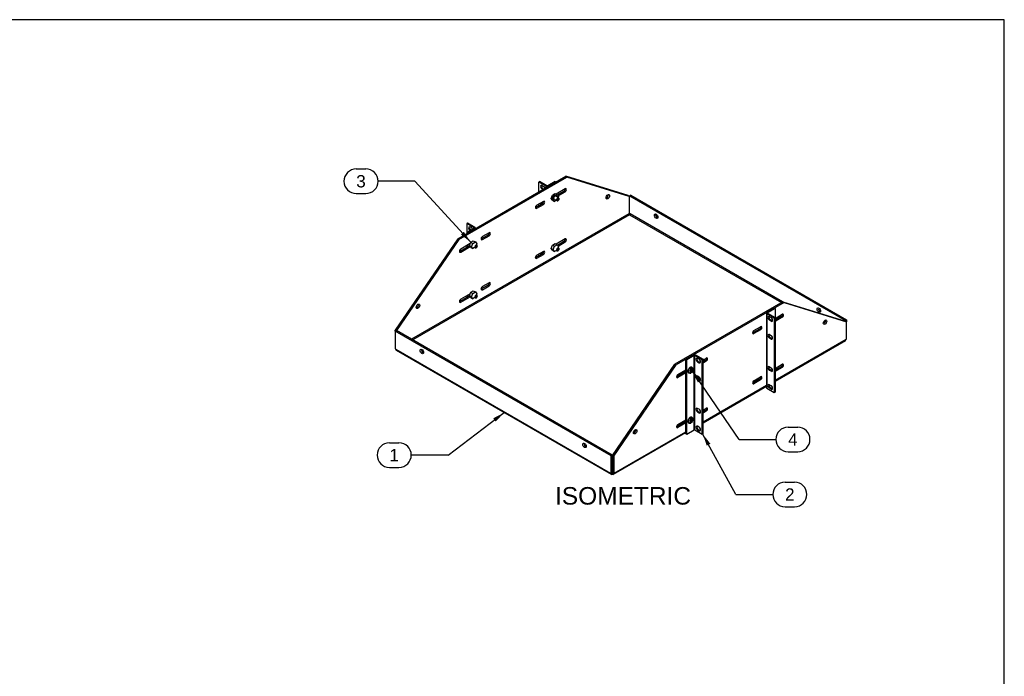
# Model space of a CAD drawing. Header units: inches. Extents: x 0 to 100, y 0 to 75.
# Tile 13 of 13: x 44 to 100, y 37 to 75. Entities that reach past the tile are written whole.
import ezdxf
from ezdxf.enums import TextEntityAlignment as Align

# ---------------------------------------------------------------- set-up
doc = ezdxf.new("R2010")
doc.units = ezdxf.units.IN
doc.header["$MEASUREMENT"] = 0
for name, color, linetype in [('COM54789', 7, 'Continuous'), ('COM57365-11', 7, 'Continuous'), ('Default', 7, 'Continuous'), ('NTS17050', 7, 'Continuous'), ('SCS18970', 7, 'Continuous')]:
    doc.layers.add(name, color=color, linetype=linetype)
doc.styles.add('SEACAD_Arial', font='arial.ttf')

# ---------------------------------------------------------------- blocks, each defined once
blk = doc.blocks.new('SEANNOT_GROUP1')
at = {"layer": 'Default', "linetype": 'Continuous'}
blk.add_hatch(color=7, dxfattribs=at).paths.add_polyline_path([(70.918, 52.003), (71.406, 52.519), (70.778, 52.189)])
at = {"layer": 'Default', "color": 7, "linetype": 'Continuous'}
for p, q in [((64.855, 50.793), (65.403, 50.793)), ((68.203, 50.093), (66.103, 50.093)), ((64.855, 49.393), (65.403, 49.393))]:
    blk.add_line(p, q, dxfattribs=at)
blk.add_lwpolyline([(68.203, 50.093), (71.406, 52.519)], dxfattribs=at)
for centre, start, end in [((64.855, 50.093), 90, 270), ((65.403, 50.093), 270, 90)]:
    blk.add_arc(centre, 0.7, start, end, dxfattribs=at)
at = {"layer": 'Default', "color": 7, "linetype": 'Continuous', "style": 'SEACAD_Arial'}
blk.add_text('1', height=0.7, dxfattribs=at).set_placement((64.855, 50.443), align=Align.TOP_LEFT)
blk = doc.blocks.new('SEANNOT_GROUP2')
at = {"layer": 'Default', "linetype": 'Continuous'}
blk.add_hatch(color=7, dxfattribs=at).paths.add_polyline_path([(83.168, 50.741), (82.728, 51.299), (82.963, 50.629)])
at = {"layer": 'Default', "color": 7, "linetype": 'Continuous'}
for p, q in [((87.427, 48.545), (87.975, 48.545)), ((84.627, 47.845), (86.727, 47.845)), ((87.427, 47.145), (87.975, 47.145))]:
    blk.add_line(p, q, dxfattribs=at)
blk.add_lwpolyline([(84.627, 47.845), (82.728, 51.299)], dxfattribs=at)
for centre, start, end in [((87.427, 47.845), 90, 270), ((87.975, 47.845), 270, 90)]:
    blk.add_arc(centre, 0.7, start, end, dxfattribs=at)
at = {"layer": 'Default', "color": 7, "linetype": 'Continuous', "style": 'SEACAD_Arial'}
blk.add_text('2', height=0.7, dxfattribs=at).set_placement((87.427, 48.195), align=Align.TOP_LEFT)
blk = doc.blocks.new('SEANNOT_GROUP6')
at = {"layer": 'Default', "linetype": 'Continuous'}
blk.add_hatch(color=7, dxfattribs=at).paths.add_polyline_path([(68.935, 62.678), (69.494, 62.24), (69.107, 62.835)])
at = {"layer": 'Default', "color": 7, "linetype": 'Continuous'}
for p, q in [((62.963, 66.418), (63.511, 66.418)), ((66.311, 65.718), (64.211, 65.718)), ((62.963, 65.018), (63.511, 65.018))]:
    blk.add_line(p, q, dxfattribs=at)
blk.add_lwpolyline([(66.311, 65.718), (69.494, 62.24)], dxfattribs=at)
for centre, start, end in [((62.963, 65.718), 90, 270), ((63.511, 65.718), 270, 90)]:
    blk.add_arc(centre, 0.7, start, end, dxfattribs=at)
at = {"layer": 'Default', "color": 7, "linetype": 'Continuous', "style": 'SEACAD_Arial'}
blk.add_text('3', height=0.7, dxfattribs=at).set_placement((62.963, 66.068), align=Align.TOP_LEFT)
blk = doc.blocks.new('SEANNOT_GROUP7')
at = {"layer": 'Default', "linetype": 'Continuous'}
blk.add_hatch(color=7, dxfattribs=at).paths.add_polyline_path([(82.647, 54.369), (82.157, 54.883), (82.454, 54.238)])
at = {"layer": 'Default', "color": 7, "linetype": 'Continuous'}
for p, q in [((87.603, 51.684), (88.15, 51.684)), ((84.803, 50.984), (86.903, 50.984)), ((87.603, 50.284), (88.15, 50.284))]:
    blk.add_line(p, q, dxfattribs=at)
blk.add_lwpolyline([(84.803, 50.984), (82.157, 54.883)], dxfattribs=at)
for centre, start, end in [((87.603, 50.984), 90, 270), ((88.15, 50.984), 270, 90)]:
    blk.add_arc(centre, 0.7, start, end, dxfattribs=at)
at = {"layer": 'Default', "color": 7, "linetype": 'Continuous', "style": 'SEACAD_Arial'}
blk.add_text('4', height=0.7, dxfattribs=at).set_placement((87.603, 51.334), align=Align.TOP_LEFT)
blk = doc.blocks.new('SE6')
at = {"layer": 'COM54789', "color": 7, "linetype": 'Continuous'}
for p, q in [((73.38, 65.675), (73.421, 65.699)), ((73.38, 65.114), (73.38, 65.675)), ((73.806, 65.43), (73.38, 65.675)), ((73.846, 65.453), (73.421, 65.699)), ((73.566, 65.479), (73.654, 65.428)), ((73.606, 65.298), (73.566, 65.275)), ((73.613, 65.248), (73.566, 65.275)), ((73.653, 65.271), (73.606, 65.298)), ((73.806, 65.36), (73.806, 65.43)), ((74.312, 65.699), (73.887, 65.453)), ((74.353, 65.675), (73.927, 65.43)), ((74.353, 65.675), (74.312, 65.699)), ((73.38, 64.326), (73.38, 64.422)), ((73.566, 64.459), (73.587, 64.446)), ((69.314, 63.328), (69.274, 63.304)), ((69.699, 63.059), (69.274, 63.304)), ((69.274, 63.304), (69.274, 62.79)), ((69.274, 62.79), (69.699, 63.035)), ((69.739, 63.082), (69.314, 63.328)), ((69.314, 62.766), (69.739, 63.012)), ((69.548, 63.057), (69.459, 63.108)), ((69.459, 62.904), (69.5, 62.927)), ((69.5, 62.927), (69.506, 62.924)), ((69.699, 63.059), (69.699, 63.035)), ((69.765, 63.026), (69.765, 63.047)), ((69.274, 62.79), (69.274, 62.743)), ((69.314, 62.766), (69.274, 62.79)), ((69.459, 62.904), (69.466, 62.9)), ((69.274, 62.051), (69.274, 61.955)), ((69.314, 62.074), (69.314, 61.978)), ((73.38, 61.468), (73.38, 61.564)), ((73.566, 61.601), (73.587, 61.589)), ((69.274, 59.193), (69.274, 59.097)), ((69.314, 59.217), (69.314, 59.12)), ((86.815, 58.48), (86.39, 58.234)), ((86.856, 58.457), (86.43, 58.211)), ((86.815, 58.48), (86.856, 58.457)), ((86.856, 58.457), (86.856, 57.942)), ((86.365, 58.199), (86.365, 53.939)), ((86.39, 58.164), (86.815, 57.919)), ((86.39, 58.164), (86.39, 53.904)), ((86.43, 58.211), (86.43, 58.187)), ((86.43, 58.187), (86.856, 57.942)), ((86.541, 57.988), (86.63, 57.937)), ((86.815, 57.919), (86.856, 57.942)), ((86.815, 57.919), (86.815, 53.658)), ((86.856, 57.942), (86.856, 53.681)), ((86.582, 57.807), (86.541, 57.784)), ((86.63, 57.733), (86.541, 57.784)), ((86.67, 57.756), (86.582, 57.807)), ((86.67, 57.756), (86.63, 57.733)), ((86.541, 56.967), (86.63, 56.916)), ((86.582, 56.786), (86.541, 56.763)), ((86.63, 56.712), (86.541, 56.763)), ((86.67, 56.735), (86.582, 56.786)), ((86.67, 56.735), (86.63, 56.712)), ((81.777, 55.571), (82.202, 55.817)), ((81.817, 55.548), (82.242, 55.793)), ((82.242, 51.533), (82.242, 55.793)), ((82.283, 55.793), (82.709, 55.548)), ((82.283, 51.533), (82.283, 55.793)), ((82.324, 55.817), (82.749, 55.571)), ((82.523, 55.566), (82.435, 55.617)), ((81.777, 51.31), (81.777, 55.571)), ((81.777, 55.571), (81.817, 55.548)), ((81.817, 51.287), (81.817, 55.548)), ((82.435, 55.413), (82.475, 55.436)), ((82.435, 55.413), (82.523, 55.362)), ((82.475, 55.436), (82.563, 55.385)), ((82.523, 55.362), (82.563, 55.385)), ((82.749, 55.571), (82.709, 55.548)), ((82.709, 51.287), (82.709, 55.548)), ((82.749, 51.31), (82.749, 55.571)), ((86.541, 55.13), (86.63, 55.079)), ((82.523, 54.545), (82.435, 54.596)), ((86.582, 54.949), (86.541, 54.926)), ((86.63, 54.875), (86.541, 54.926)), ((86.67, 54.898), (86.582, 54.949)), ((86.67, 54.898), (86.63, 54.875)), ((82.435, 54.392), (82.475, 54.415)), ((82.435, 54.392), (82.523, 54.341)), ((82.475, 54.415), (82.563, 54.364)), ((82.523, 54.341), (82.563, 54.364)), ((86.623, 54.062), (86.516, 54)), ((86.541, 54.109), (86.63, 54.058)), ((86.582, 53.929), (86.541, 53.905)), ((86.67, 53.878), (86.582, 53.929)), ((86.39, 53.904), (86.815, 53.658)), ((86.63, 53.854), (86.541, 53.905)), ((86.67, 53.878), (86.63, 53.854)), ((86.815, 53.658), (86.856, 53.681)), ((82.523, 52.708), (82.435, 52.759)), ((82.435, 52.555), (82.475, 52.578)), ((82.435, 52.555), (82.523, 52.504)), ((82.475, 52.578), (82.563, 52.527)), ((82.523, 52.504), (82.563, 52.527)), ((82.523, 51.687), (82.435, 51.739)), ((81.777, 51.31), (81.817, 51.287)), ((81.817, 51.287), (82.242, 51.533)), ((82.283, 51.533), (82.709, 51.287)), ((82.435, 51.534), (82.475, 51.558)), ((82.435, 51.534), (82.523, 51.483)), ((82.475, 51.558), (82.563, 51.507)), ((82.523, 51.483), (82.563, 51.507)), ((82.749, 51.31), (82.709, 51.287))]:
    blk.add_line(p, q, dxfattribs=at)
for centre, major_axis, start_param, end_param in [((73.566, 65.377), (0.062, -0.108), 2.356194, 5.497787), ((73.606, 65.4), (0.062, -0.108), 3.469899, 5.497787), ((73.654, 65.326), (-0.062, 0.108), 4.329769, 5.497787), ((73.866, 65.465), (0.086, 0), 3.926991, 5.497787), ((73.866, 65.465), (0.029, 0), 3.926991, 5.497787), ((73.566, 64.356), (0.062, -0.108), 2.356194, 4.155066), ((73.606, 64.38), (0.062, -0.108), 3.469899, 4.155066), ((69.459, 63.006), (0.062, -0.108), 2.356194, 5.497787), ((69.5, 63.029), (0.062, -0.108), 3.469899, 5.497787), ((69.548, 62.955), (-0.062, 0.108), 4.661455, 5.497787), ((69.679, 63.047), (-0.029, 0), 2.356194, 3.926991), ((69.679, 63.047), (-0.086, 0), 2.356194, 3.926991), ((69.501, 62.173), (-0.0532, -0.0922), 5.389595, 6.0223), ((69.461, 62.196), (0.0532, 0.0922), 3.529715, 3.610597), ((73.566, 61.499), (0.062, -0.108), 2.356194, 4.155066), ((73.606, 61.522), (0.062, -0.108), 3.469899, 4.155066), ((69.501, 59.315), (-0.0532, -0.0922), 5.389595, 6.0223), ((69.461, 59.338), (0.0532, 0.0922), 3.529715, 3.610597), ((86.451, 58.199), (0.086, 0), 2.356194, 3.926991), ((86.451, 58.199), (0.029, 0), 2.356194, 3.926991), ((86.541, 57.886), (0.062, -0.108), 2.356194, 5.497787), ((86.582, 57.909), (0.062, -0.108), 3.469899, 5.497787), ((86.63, 57.835), (-0.062, 0.108), 2.356194, 5.497787), ((86.67, 57.858), (-0.062, 0.108), 2.356194, 2.825016), ((86.541, 56.865), (0.062, -0.108), 2.356194, 5.497787), ((86.582, 56.888), (0.062, -0.108), 3.469899, 5.497787), ((86.63, 56.814), (-0.062, 0.108), 2.356194, 5.497787), ((86.67, 56.837), (-0.062, 0.108), 2.356194, 2.813286), ((82.263, 55.781), (-0.086, 0), 3.926991, 5.497787), ((82.263, 55.781), (-0.029, 0), 3.926991, 5.497787), ((82.435, 55.515), (0.062, -0.108), 2.356194, 5.497787), ((82.475, 55.538), (0.062, -0.108), 3.469899, 5.497787), ((82.523, 55.464), (-0.062, 0.108), 2.356194, 5.497787), ((82.563, 55.487), (-0.062, 0.108), 2.356194, 2.813286), ((86.541, 55.028), (0.062, -0.108), 2.356194, 5.497787), ((86.582, 55.051), (0.062, -0.108), 3.469899, 5.497787), ((86.63, 54.977), (-0.062, 0.108), 2.356194, 5.497787), ((82.435, 54.494), (0.062, -0.108), 2.356194, 5.497787), ((82.475, 54.517), (0.062, -0.108), 3.469899, 5.497787), ((82.523, 54.443), (-0.062, 0.108), 2.356194, 5.497787), ((86.67, 55), (-0.062, 0.108), 2.356194, 2.825016), ((82.563, 54.466), (-0.062, 0.108), 2.356194, 2.813286), ((86.451, 53.939), (0.086, 0), 3.141593, 3.926991), ((86.541, 54.007), (0.062, -0.108), 2.356194, 5.497787), ((86.582, 54.031), (0.062, -0.108), 3.469899, 5.497787), ((86.63, 53.956), (-0.062, 0.108), 2.356194, 5.497787), ((86.67, 53.98), (-0.062, 0.108), 2.356194, 2.813286), ((82.435, 52.657), (0.062, -0.108), 2.356194, 5.497787), ((82.475, 52.68), (0.062, -0.108), 3.469899, 5.497787), ((82.523, 52.606), (-0.062, 0.108), 2.356194, 5.497787), ((82.563, 52.629), (-0.062, 0.108), 2.356194, 2.813286), ((82.435, 51.636), (0.062, -0.108), 2.356194, 5.497787), ((82.475, 51.66), (0.062, -0.108), 3.469899, 5.497787), ((82.523, 51.585), (-0.062, 0.108), 2.356194, 5.497787), ((82.263, 51.521), (-0.029, 0), 3.926991, 5.497787), ((82.563, 51.609), (-0.062, 0.108), 2.356194, 2.813286)]:
    blk.add_ellipse(centre, major_axis=major_axis, ratio=0.57735, start_param=start_param, end_param=end_param, dxfattribs=at)
at = {"layer": 'COM57365-11', "color": 7, "linetype": 'Continuous'}
for p, q in [((68.752, 62.442), (74.914, 66)), ((68.82, 62.403), (74.981, 65.961)), ((74.914, 66), (74.981, 65.961)), ((78.473, 64.896), (74.914, 66)), ((78.54, 64.857), (74.981, 65.961)), ((74.878, 65.286), (74.361, 64.988)), ((74.437, 64.935), (74.81, 65.151)), ((74.475, 64.88), (74.878, 65.113)), ((74.81, 65.151), (74.878, 65.113)), ((78.473, 64.896), (78.54, 64.857)), ((78.54, 64.857), (78.54, 63.872)), ((78.629, 64.916), (78.561, 64.878)), ((78.561, 64.878), (90.869, 57.772)), ((78.561, 63.872), (78.561, 64.878)), ((78.629, 64.916), (90.936, 57.811)), ((73.193, 64.218), (73.573, 64.437)), ((73.193, 64.218), (73.261, 64.179)), ((73.64, 64.572), (73.261, 64.353)), ((73.261, 64.179), (73.64, 64.398)), ((73.573, 64.437), (73.64, 64.398)), ((78.517, 63.858), (66.121, 56.702)), ((78.551, 63.8), (66.189, 56.663)), ((78.54, 63.872), (78.517, 63.858)), ((78.551, 63.8), (87.223, 58.793)), ((78.585, 63.858), (78.561, 63.872)), ((87.291, 58.832), (78.585, 63.858)), ((68.752, 62.442), (65.194, 57.229)), ((68.82, 62.403), (65.265, 57.196)), ((68.752, 62.442), (68.82, 62.403)), ((70.093, 62.428), (70.473, 62.647)), ((70.093, 62.428), (70.161, 62.389)), ((70.54, 62.782), (70.161, 62.563)), ((70.161, 62.389), (70.54, 62.608)), ((70.473, 62.647), (70.54, 62.608)), ((74.878, 62.429), (74.361, 62.131)), ((68.856, 61.714), (69.424, 62.041)), ((69.463, 62.16), (68.923, 61.849)), ((68.923, 61.675), (69.462, 61.986)), ((74.437, 62.078), (74.81, 62.294)), ((74.475, 62.023), (74.878, 62.255)), ((74.81, 62.294), (74.878, 62.255)), ((68.856, 61.714), (68.923, 61.675)), ((73.193, 61.36), (73.573, 61.579)), ((73.193, 61.36), (73.261, 61.321)), ((73.64, 61.714), (73.261, 61.495)), ((73.261, 61.321), (73.64, 61.54)), ((73.573, 61.579), (73.64, 61.54)), ((70.093, 59.57), (70.473, 59.789)), ((70.093, 59.57), (70.161, 59.531)), ((70.54, 59.925), (70.161, 59.705)), ((70.161, 59.531), (70.54, 59.751)), ((70.473, 59.789), (70.54, 59.751)), ((68.856, 58.856), (69.424, 59.183)), ((69.463, 59.302), (68.923, 58.991)), ((68.923, 58.817), (69.462, 59.128)), ((68.856, 58.856), (68.923, 58.817)), ((87.31, 58.843), (81.148, 55.285)), ((87.377, 58.804), (81.215, 55.247)), ((87.377, 58.804), (87.31, 58.843)), ((87.31, 58.843), (90.869, 57.739)), ((87.377, 58.804), (90.936, 57.7)), ((86.856, 57.889), (87.273, 58.13)), ((87.206, 57.995), (86.856, 57.792)), ((87.273, 57.956), (86.856, 57.715)), ((87.206, 57.995), (87.273, 57.956)), ((85.656, 57.196), (86.036, 57.416)), ((90.936, 57.811), (90.869, 57.772)), ((90.869, 57.772), (90.869, 57.739)), ((90.936, 57.7), (90.869, 57.739)), ((90.936, 57.811), (90.936, 57.7)), ((90.936, 56.715), (90.936, 57.7)), ((65.194, 57.229), (65.253, 57.194)), ((65.194, 57.16), (65.194, 57.229)), ((65.194, 57.16), (65.261, 57.199)), ((65.194, 57.16), (65.194, 56.154)), ((77.501, 50.054), (65.194, 57.16)), ((77.568, 50.093), (65.261, 57.199)), ((85.969, 57.28), (85.589, 57.061)), ((85.589, 57.061), (85.656, 57.022)), ((86.036, 57.242), (85.656, 57.022)), ((85.969, 57.28), (86.036, 57.242)), ((86.856, 54.359), (90.912, 56.702)), ((86.856, 54.311), (90.883, 56.636)), ((90.912, 56.702), (90.936, 56.715)), ((65.194, 56.154), (65.217, 56.14)), ((65.217, 56.14), (77.477, 49.062)), ((65.247, 56.075), (77.507, 48.996)), ((82.749, 55.518), (82.936, 55.626)), ((77.589, 50.072), (81.148, 55.285)), ((77.656, 50.033), (81.215, 55.247)), ((81.215, 55.247), (81.148, 55.285)), ((82.556, 55.407), (82.609, 55.437)), ((82.869, 55.491), (82.749, 55.422)), ((82.936, 55.452), (82.749, 55.344)), ((82.869, 55.491), (82.936, 55.452)), ((86.856, 55.031), (87.273, 55.272)), ((87.206, 55.137), (86.856, 54.935)), ((87.273, 55.098), (86.856, 54.857)), ((87.206, 55.137), (87.273, 55.098)), ((81.777, 54.86), (81.252, 54.557)), ((81.252, 54.557), (81.319, 54.518)), ((81.319, 54.692), (81.777, 54.957)), ((81.777, 54.783), (81.319, 54.518)), ((85.656, 54.339), (86.036, 54.558)), ((82.749, 51.989), (86.365, 54.076)), ((82.749, 51.94), (86.365, 54.028)), ((85.969, 54.423), (85.589, 54.203)), ((85.589, 54.203), (85.656, 54.165)), ((86.036, 54.384), (85.656, 54.165)), ((85.969, 54.423), (86.036, 54.384)), ((82.556, 52.549), (82.609, 52.579)), ((82.749, 52.66), (82.936, 52.768)), ((82.869, 52.633), (82.749, 52.564)), ((82.936, 52.594), (82.749, 52.486)), ((82.869, 52.633), (82.936, 52.594)), ((81.777, 52.002), (81.252, 51.699)), ((81.252, 51.699), (81.319, 51.661)), ((81.319, 51.834), (81.777, 52.099)), ((81.777, 51.925), (81.319, 51.661)), ((82.389, 51.732), (82.415, 51.747)), ((77.65, 48.996), (81.777, 51.379)), ((77.68, 49.062), (81.777, 51.427)), ((77.501, 50.054), (77.568, 50.093)), ((77.501, 49.048), (77.501, 50.054)), ((77.568, 49.087), (77.568, 50.093)), ((77.656, 50.033), (77.589, 50.072)), ((77.589, 50.072), (77.589, 49.087)), ((77.656, 50.033), (77.656, 49.048)), ((77.477, 49.062), (77.501, 49.048)), ((77.501, 49.048), (77.568, 49.087)), ((77.579, 49.081), (77.568, 49.087)), ((77.579, 49.081), (77.589, 49.087)), ((77.579, 49.081), (77.579, 49.003)), ((77.656, 49.048), (77.589, 49.087)), ((77.656, 49.048), (77.68, 49.062))]:
    blk.add_line(p, q, dxfattribs=at)
for centre, major_axis, start_param, end_param in [((74.81, 65.238), (-0.0532, -0.0922), 0.785398, 2.45907), ((74.878, 65.199), (-0.0532, -0.0922), 0.785398, 3.926991), ((74.233, 64.827), (0.0532, 0.0922), 0.785398, 3.610597), ((77.247, 64.872), (0.07, 0.122), 3.639616, 5.785162), ((73.261, 64.266), (0.0532, 0.0922), 0.785398, 3.926991), ((73.193, 64.305), (0.0532, 0.0922), 3.824115, 3.926991), ((73.573, 64.524), (-0.0532, -0.0922), 0.785398, 2.45907), ((73.64, 64.485), (-0.0532, -0.0922), 0.785398, 3.926991), ((78.551, 63.839), (0.024, -0.0416), 3.926991, 5.497787), ((78.551, 63.839), (0.024, 0.0416), 3.926991, 5.497787), ((80.142, 63.762), (-0.07, 0.122), 0.498023, 2.643569), ((70.161, 62.476), (0.0532, 0.0922), 0.785398, 3.926991), ((70.093, 62.515), (0.0532, 0.0922), 3.824115, 3.926991), ((70.473, 62.734), (-0.0532, -0.0922), 0.785398, 2.45907), ((70.54, 62.695), (-0.0532, -0.0922), 0.785398, 3.926991), ((74.81, 62.381), (-0.0532, -0.0922), 0.785398, 2.45907), ((74.878, 62.342), (-0.0532, -0.0922), 0.785398, 3.926991), ((68.923, 61.762), (0.0532, 0.0922), 0.785398, 3.926991), ((68.856, 61.801), (0.0532, 0.0922), 3.824115, 3.926991), ((73.261, 61.408), (0.0532, 0.0922), 0.785398, 3.926991), ((73.193, 61.447), (0.0532, 0.0922), 3.824115, 3.926991), ((73.573, 61.666), (-0.0532, -0.0922), 0.785398, 2.45907), ((73.64, 61.627), (-0.0532, -0.0922), 0.785398, 3.926991), ((70.161, 59.618), (0.0532, 0.0922), 0.785398, 3.926991), ((70.093, 59.657), (0.0532, 0.0922), 3.824115, 3.926991), ((70.473, 59.876), (-0.0532, -0.0922), 0.785398, 2.45907), ((70.54, 59.838), (-0.0532, -0.0922), 0.785398, 3.926991), ((68.923, 58.904), (0.0532, 0.0922), 0.785398, 3.926991), ((66.42, 58.621), (0.07, 0.122), 3.639616, 5.785162), ((68.856, 58.943), (0.0532, 0.0922), 3.824115, 3.926991), ((89.423, 58.404), (-0.07, 0.122), 0.498023, 2.643569), ((87.206, 58.082), (-0.0532, -0.0922), 0.785398, 2.45907), ((87.273, 58.043), (-0.0532, -0.0922), 0.785398, 3.926991), ((85.969, 57.367), (-0.0532, -0.0922), 0.785398, 2.45907), ((86.036, 57.329), (-0.0532, -0.0922), 0.785398, 3.926991), ((89.643, 57.715), (0.07, 0.122), 3.639616, 5.785162), ((85.656, 57.109), (0.0532, 0.0922), 0.785398, 3.926991), ((85.589, 57.148), (0.0532, 0.0922), 3.824115, 3.926991), ((90.811, 56.76), (-0.071, 0.124), 3.141593, 3.926991), ((65.318, 56.199), (0.071, 0.124), 2.356194, 3.141593), ((66.774, 56.044), (-0.07, 0.122), 0.498023, 2.643569), ((82.869, 55.578), (-0.0532, -0.0922), 0.785398, 2.45907), ((82.936, 55.539), (-0.0532, -0.0922), 0.785398, 3.926991), ((82.556, 55.32), (0.0532, 0.0922), 0.785398, 0.969129), ((87.206, 55.224), (-0.0532, -0.0922), 0.785398, 2.45907), ((87.273, 55.185), (-0.0532, -0.0922), 0.785398, 3.926991), ((81.319, 54.605), (0.0532, 0.0922), 0.785398, 3.926991), ((81.252, 54.644), (0.0532, 0.0922), 3.824115, 3.926991), ((85.969, 54.51), (-0.0532, -0.0922), 0.785398, 2.45907), ((86.036, 54.471), (-0.0532, -0.0922), 0.785398, 3.926991), ((85.656, 54.252), (0.0532, 0.0922), 0.785398, 3.926991), ((85.589, 54.29), (0.0532, 0.0922), 3.824115, 3.926991), ((82.556, 52.462), (0.0532, 0.0922), 0.785398, 0.969129), ((82.869, 52.72), (-0.0532, -0.0922), 0.785398, 2.45907), ((82.936, 52.681), (-0.0532, -0.0922), 0.785398, 3.926991), ((81.319, 51.748), (0.0532, 0.0922), 0.785398, 3.926991), ((81.252, 51.786), (0.0532, 0.0922), 3.824115, 3.926991), ((78.815, 51.464), (0.07, 0.122), 3.639616, 5.785162), ((76.055, 50.686), (-0.07, 0.122), 0.498023, 2.643569), ((77.579, 49.12), (0.071, 0.124), 2.356194, 3.926991), ((77.579, 49.12), (0.024, 0.0416), 3.114235, 3.926991), ((77.579, 49.12), (-0.024, 0.0416), 2.356194, 3.16895), ((77.579, 49.12), (-0.071, 0.124), 2.356194, 3.926991)]:
    blk.add_ellipse(centre, major_axis=major_axis, ratio=0.57735, start_param=start_param, end_param=end_param, dxfattribs=at)
for centre, major_axis in [((77.314, 64.833), (-0.07, -0.122)), ((80.075, 63.723), (-0.07, 0.122)), ((66.487, 58.582), (-0.07, -0.122)), ((89.355, 58.365), (-0.07, 0.122)), ((89.71, 57.676), (0.07, 0.122)), ((66.707, 56.005), (0.07, -0.122)), ((78.882, 51.425), (0.07, 0.122)), ((75.988, 50.647), (0.07, -0.122))]:
    blk.add_ellipse(centre, major_axis=major_axis, ratio=0.57735, dxfattribs=at)
at = {"layer": 'NTS17050', "color": 7, "linetype": 'Continuous'}
for p, q in [((74.083, 64.741), (74.158, 64.933)), ((74.158, 64.635), (74.083, 64.741)), ((74.083, 64.741), (74.201, 64.673)), ((74.158, 64.933), (74.307, 65.019)), ((74.158, 64.933), (74.276, 64.865)), ((74.158, 64.635), (74.276, 64.567)), ((74.201, 64.673), (74.276, 64.865)), ((74.276, 64.567), (74.201, 64.673)), ((74.276, 64.865), (74.425, 64.951)), ((74.385, 64.63), (74.276, 64.567)), ((74.307, 65.019), (74.425, 64.951)), ((74.425, 64.951), (74.5, 64.845)), ((74.5, 64.845), (74.48, 64.794)), ((69.419, 62.048), (69.494, 62.24)), ((69.494, 61.942), (69.419, 62.048)), ((69.419, 62.048), (69.537, 61.98)), ((69.494, 62.24), (69.643, 62.326)), ((69.494, 62.24), (69.612, 62.172)), ((69.494, 61.942), (69.612, 61.874)), ((69.537, 61.98), (69.612, 62.172)), ((69.612, 61.874), (69.537, 61.98)), ((69.612, 62.172), (69.761, 62.258)), ((69.72, 61.937), (69.612, 61.874)), ((69.643, 62.326), (69.761, 62.258)), ((69.761, 62.258), (69.836, 62.152)), ((69.836, 62.152), (69.816, 62.101)), ((74.083, 61.883), (74.158, 62.075)), ((74.158, 61.777), (74.083, 61.883)), ((74.083, 61.883), (74.201, 61.815)), ((74.158, 62.075), (74.307, 62.162)), ((74.158, 62.075), (74.276, 62.007)), ((74.201, 61.815), (74.276, 62.007)), ((74.276, 61.709), (74.201, 61.815)), ((74.276, 62.007), (74.425, 62.093)), ((74.307, 62.162), (74.425, 62.093)), ((74.425, 62.093), (74.5, 61.987)), ((74.5, 61.987), (74.48, 61.936)), ((74.158, 61.777), (74.276, 61.709)), ((74.385, 61.772), (74.276, 61.709)), ((69.419, 59.19), (69.494, 59.382)), ((69.494, 59.084), (69.419, 59.19)), ((69.419, 59.19), (69.537, 59.122)), ((69.494, 59.382), (69.643, 59.469)), ((69.494, 59.382), (69.612, 59.314)), ((69.494, 59.084), (69.612, 59.016)), ((69.537, 59.122), (69.612, 59.314)), ((69.612, 59.016), (69.537, 59.122)), ((69.612, 59.314), (69.761, 59.4)), ((69.72, 59.079), (69.612, 59.016)), ((69.643, 59.469), (69.761, 59.4)), ((69.761, 59.4), (69.836, 59.294)), ((69.836, 59.294), (69.816, 59.243)), ((81.693, 54.908), (81.704, 54.892)), ((81.768, 54.855), (81.704, 54.892)), ((81.747, 54.93), (81.739, 54.935)), ((81.752, 54.942), (81.747, 54.93)), ((81.747, 54.93), (81.777, 54.888)), ((81.693, 52.05), (81.704, 52.035)), ((81.768, 51.998), (81.704, 52.035)), ((81.747, 52.072), (81.739, 52.077)), ((81.752, 52.084), (81.747, 52.072)), ((81.747, 52.072), (81.777, 52.031))]:
    blk.add_line(p, q, dxfattribs=at)
at = {"layer": 'SCS18970', "color": 7, "linetype": 'Continuous'}
for p, q in [((74.161, 64.759), (74.414, 64.613)), ((74.509, 64.778), (74.199, 64.957)), ((69.43, 62.105), (69.439, 62.099)), ((69.43, 59.247), (69.439, 59.241)), ((82.057, 55.011), (82.057, 55.097)), ((82.125, 55.098), (82.118, 55.102)), ((81.933, 54.782), (81.94, 54.778)), ((82.061, 54.922), (82.016, 54.896)), ((82.016, 54.896), (82.016, 54.847)), ((82.016, 54.847), (82.061, 54.873)), ((82.061, 54.873), (82.018, 54.897)), ((82.057, 54.875), (82.057, 54.92)), ((82.061, 54.988), (82.061, 54.922)), ((82.103, 54.946), (82.061, 54.971)), ((82.061, 54.926), (82.1, 54.948)), ((82.061, 54.922), (82.103, 54.897)), ((82.061, 54.873), (82.061, 54.806)), ((82.103, 54.946), (82.103, 55.012)), ((82.148, 54.972), (82.103, 54.946)), ((82.103, 54.897), (82.148, 54.923)), ((82.103, 54.831), (82.103, 54.897)), ((82.106, 54.948), (82.148, 54.923)), ((82.148, 54.923), (82.148, 54.972)), ((82.125, 52.24), (82.118, 52.245)), ((81.933, 51.924), (81.94, 51.92)), ((82.061, 52.064), (82.016, 52.038)), ((82.016, 52.038), (82.016, 51.989)), ((82.016, 51.989), (82.061, 52.015)), ((82.061, 52.015), (82.018, 52.039)), ((82.057, 52.153), (82.057, 52.239)), ((82.057, 52.017), (82.057, 52.062)), ((82.061, 52.13), (82.061, 52.064)), ((82.103, 52.088), (82.061, 52.113)), ((82.061, 52.068), (82.1, 52.09)), ((82.061, 52.064), (82.103, 52.039)), ((82.061, 52.015), (82.061, 51.949)), ((82.103, 52.088), (82.103, 52.155)), ((82.148, 52.114), (82.103, 52.088)), ((82.103, 52.039), (82.148, 52.065)), ((82.103, 51.973), (82.103, 52.039)), ((82.106, 52.09), (82.148, 52.065)), ((82.148, 52.065), (82.148, 52.114))]:
    blk.add_line(p, q, dxfattribs=at)
for centre, radius, start, end in [((86.615, 57.676), 0.111, 38.8342, 54.2736), ((81.951, 54.983), 0.11, 2.5216, 54.397), ((81.993, 55.007), 0.11, 2.577, 54.3416), ((82.058, 54.992), 0.126, 356.9273, 58.4493), ((81.997, 54.867), 0.104, 237.2705, 295.2904), ((81.935, 54.994), 0.249, 308.8471, 357.8461), ((86.615, 54.818), 0.111, 37.1606, 54.2736), ((81.997, 52.009), 0.104, 237.2705, 295.2904), ((81.951, 52.125), 0.11, 2.5216, 54.397), ((81.993, 52.15), 0.11, 2.577, 54.3416), ((81.935, 52.137), 0.249, 308.8471, 357.8461), ((82.058, 52.134), 0.126, 356.9273, 58.4493)]:
    blk.add_arc(centre, radius, start, end, dxfattribs=at)
for centre, major_axis, start_param, end_param in [((74.461, 64.695), (0.0475, 0.0823), 0.001966, 3.121533), ((74.461, 64.695), (0.0475, 0.0823), 3.121533, 3.141593), ((69.797, 62.002), (0.0475, 0.0823), 0.001966, 3.121533), ((69.797, 62.002), (0.0475, 0.0823), 3.121533, 3.141593), ((74.461, 61.838), (0.0475, 0.0823), 0.001966, 3.121533), ((74.461, 61.838), (0.0475, 0.0823), 3.121533, 3.141593), ((69.797, 59.145), (0.0475, 0.0823), 0.001966, 3.121533), ((69.797, 59.145), (0.0475, 0.0823), 3.121533, 3.141593), ((86.69, 57.635), (0.092, 0.16), 0.574385, 1.033081), ((86.697, 57.631), (0.092, 0.16), 0.624801, 1.033081), ((86.7, 57.629), (0.092, 0.16), 0.650503, 0.948439), ((82.025, 54.942), (0.092, 0.16), 0, 3.141593), ((82.032, 54.938), (0.092, 0.16), 0.004809, 3.14291), ((82.036, 54.936), (0.092, 0.16), 0.622358, 0.948439), ((82.025, 54.942), (0.092, 0.16), 6.259447, 6.283185), ((82.082, 54.909), (0.0575, 0.0996), 1.049321, 3.663068), ((82.082, 54.909), (-0.0575, -0.0996), 1.049321, 3.663068), ((86.69, 54.777), (0.092, 0.16), 0.574385, 1.033081), ((86.697, 54.773), (0.092, 0.16), 0.624801, 1.033081), ((86.7, 54.771), (0.092, 0.16), 0.650503, 0.948439), ((82.025, 52.084), (0.092, 0.16), 0, 3.141593), ((82.032, 52.08), (0.092, 0.16), 0.004809, 3.14291), ((82.025, 52.084), (0.092, 0.16), 6.259447, 6.283185), ((82.082, 52.052), (0.0575, 0.0996), 1.049321, 3.663068), ((82.036, 52.078), (0.092, 0.16), 0.622358, 0.948439), ((82.082, 52.052), (-0.0575, -0.0996), 1.049321, 3.663068)]:
    blk.add_ellipse(centre, major_axis=major_axis, ratio=0.57735, start_param=start_param, end_param=end_param, dxfattribs=at)
for centre in [(74.479, 64.685), (69.814, 61.992), (74.479, 61.827), (69.814, 59.134)]:
    blk.add_ellipse(centre, major_axis=(-0.035, -0.0606), ratio=0.57735, dxfattribs=at)
for points, knots in [([(74.412, 64.614), (74.413, 64.614), (74.419, 64.608), (74.436, 64.605), (74.459, 64.608), (74.483, 64.621), (74.506, 64.642), (74.524, 64.672), (74.535, 64.705), (74.537, 64.735), (74.528, 64.759), (74.517, 64.774), (74.509, 64.777), (74.508, 64.777)], [0, 0, 0, 0, 0.009928, 0.105912, 0.198195, 0.304567, 0.421453, 0.541071, 0.662124, 0.787181, 0.892914, 0.986014, 1, 1, 1, 1]), ([(69.748, 61.921), (69.749, 61.921), (69.754, 61.915), (69.772, 61.912), (69.794, 61.915), (69.818, 61.928), (69.841, 61.949), (69.86, 61.979), (69.871, 62.012), (69.872, 62.042), (69.864, 62.066), (69.852, 62.081), (69.845, 62.084), (69.844, 62.084)], [0, 0, 0, 0, 0.009928, 0.105912, 0.198195, 0.304567, 0.421453, 0.541071, 0.662124, 0.787181, 0.892914, 0.986014, 1, 1, 1, 1]), ([(74.412, 61.757), (74.413, 61.756), (74.419, 61.751), (74.436, 61.748), (74.459, 61.751), (74.483, 61.763), (74.506, 61.785), (74.524, 61.814), (74.535, 61.847), (74.537, 61.878), (74.528, 61.902), (74.517, 61.916), (74.509, 61.919), (74.508, 61.919)], [0, 0, 0, 0, 0.009928, 0.105912, 0.198195, 0.304567, 0.421453, 0.541071, 0.662124, 0.787181, 0.892914, 0.986014, 1, 1, 1, 1]), ([(69.748, 59.064), (69.749, 59.063), (69.754, 59.058), (69.772, 59.055), (69.794, 59.058), (69.818, 59.07), (69.841, 59.092), (69.86, 59.121), (69.871, 59.154), (69.872, 59.185), (69.864, 59.209), (69.852, 59.223), (69.845, 59.226), (69.844, 59.226)], [0, 0, 0, 0, 0.009928, 0.105912, 0.198195, 0.304567, 0.421453, 0.541071, 0.662124, 0.787181, 0.892914, 0.986014, 1, 1, 1, 1]), ([(86.715, 57.804), (86.706, 57.802), (86.685, 57.794), (86.663, 57.781), (86.65, 57.77), (86.648, 57.769)], [0.2200933, 0.2200933, 0.2200933, 0.2200933, 0.3050736, 0.4168694, 0.4334484, 0.4334484, 0.4334484, 0.4334484]), ([(82.12, 55.099), (82.117, 55.102), (82.107, 55.11), (82.081, 55.115), (82.048, 55.112), (82.014, 55.098), (81.98, 55.074), (81.948, 55.041), (81.92, 55.002), (81.9, 54.958), (81.887, 54.913), (81.884, 54.87), (81.891, 54.832), (81.907, 54.803), (81.923, 54.786), (81.932, 54.782), (81.933, 54.782)], [0, 0, 0, 0, 0.023673, 0.099019, 0.173818, 0.2527, 0.336133, 0.421021, 0.505688, 0.590376, 0.675583, 0.761923, 0.849888, 0.924979, 0.997001, 1, 1, 1, 1]), ([(82.042, 54.772), (82.044, 54.772), (82.046, 54.773), (82.05, 54.776), (82.052, 54.778), (82.055, 54.782), (82.056, 54.784), (82.059, 54.79), (82.059, 54.793), (82.06, 54.799), (82.061, 54.803), (82.061, 54.806)], [0.4028818, 0.4028818, 0.4028818, 0.4028818, 0.5, 0.5, 0.625, 0.625, 0.75, 0.75, 0.875, 0.875, 1, 1, 1, 1]), ([(82.103, 54.831), (82.103, 54.827), (82.103, 54.824), (82.102, 54.818), (82.101, 54.814), (82.099, 54.809), (82.097, 54.807), (82.094, 54.802), (82.092, 54.8), (82.088, 54.797), (82.086, 54.796), (82.081, 54.795), (82.078, 54.794), (82.07, 54.795), (82.063, 54.796), (82.057, 54.799)], [0, 0, 0, 0, 0.125, 0.125, 0.25, 0.25, 0.375, 0.375, 0.5, 0.5, 0.625, 0.625, 0.75, 0.75, 1, 1, 1, 1]), ([(86.715, 54.946), (86.706, 54.944), (86.685, 54.937), (86.663, 54.923), (86.65, 54.913), (86.648, 54.911)], [0.2200933, 0.2200933, 0.2200933, 0.2200933, 0.3050736, 0.4168694, 0.4334484, 0.4334484, 0.4334484, 0.4334484]), ([(82.12, 52.242), (82.117, 52.244), (82.107, 52.252), (82.081, 52.257), (82.048, 52.254), (82.014, 52.241), (81.98, 52.217), (81.948, 52.184), (81.92, 52.144), (81.9, 52.101), (81.887, 52.056), (81.884, 52.012), (81.891, 51.974), (81.907, 51.945), (81.923, 51.928), (81.932, 51.925), (81.933, 51.924)], [0, 0, 0, 0, 0.023673, 0.099019, 0.173818, 0.2527, 0.336133, 0.421021, 0.505688, 0.590376, 0.675583, 0.761923, 0.849888, 0.924979, 0.997001, 1, 1, 1, 1]), ([(82.042, 51.914), (82.044, 51.915), (82.046, 51.916), (82.05, 51.918), (82.052, 51.92), (82.055, 51.924), (82.056, 51.927), (82.059, 51.932), (82.059, 51.935), (82.06, 51.942), (82.061, 51.945), (82.061, 51.949)], [0.4028818, 0.4028818, 0.4028818, 0.4028818, 0.5, 0.5, 0.625, 0.625, 0.75, 0.75, 0.875, 0.875, 1, 1, 1, 1]), ([(82.103, 51.973), (82.103, 51.97), (82.103, 51.966), (82.102, 51.96), (82.101, 51.957), (82.099, 51.951), (82.097, 51.949), (82.094, 51.944), (82.092, 51.943), (82.088, 51.94), (82.086, 51.939), (82.081, 51.937), (82.078, 51.937), (82.07, 51.937), (82.063, 51.938), (82.057, 51.942)], [0, 0, 0, 0, 0.125, 0.125, 0.25, 0.25, 0.375, 0.375, 0.5, 0.5, 0.625, 0.625, 0.75, 0.75, 1, 1, 1, 1])]:
    blk.add_open_spline(points, degree=3, knots=knots, dxfattribs=at)

msp = doc.modelspace()

# ---------------------------------------------------------------- linework, layer by layer
at = {"layer": 'Default', "color": 7, "linetype": 'Continuous'}
for p, q in [((99.937, 74.937), (0, 74.937)), ((99.937, 0), (99.937, 74.938))]:
    msp.add_line(p, q, dxfattribs=at)

# ---------------------------------------------------------------- block references
at = {"layer": 'Default'}
for name in ['SEANNOT_GROUP6', 'SE6', 'SEANNOT_GROUP7', 'SEANNOT_GROUP1', 'SEANNOT_GROUP2']:
    msp.add_blockref(name, (0, 0), dxfattribs=at)

# ---------------------------------------------------------------- texts
at = {"layer": 'Default', "color": 7, "linetype": 'Continuous', "style": 'SEACAD_Arial'}
msp.add_text('ISOMETRIC', height=1, dxfattribs=at).set_placement((74.303, 48.267), align=Align.TOP_LEFT)

doc.saveas('drawing.dxf')
